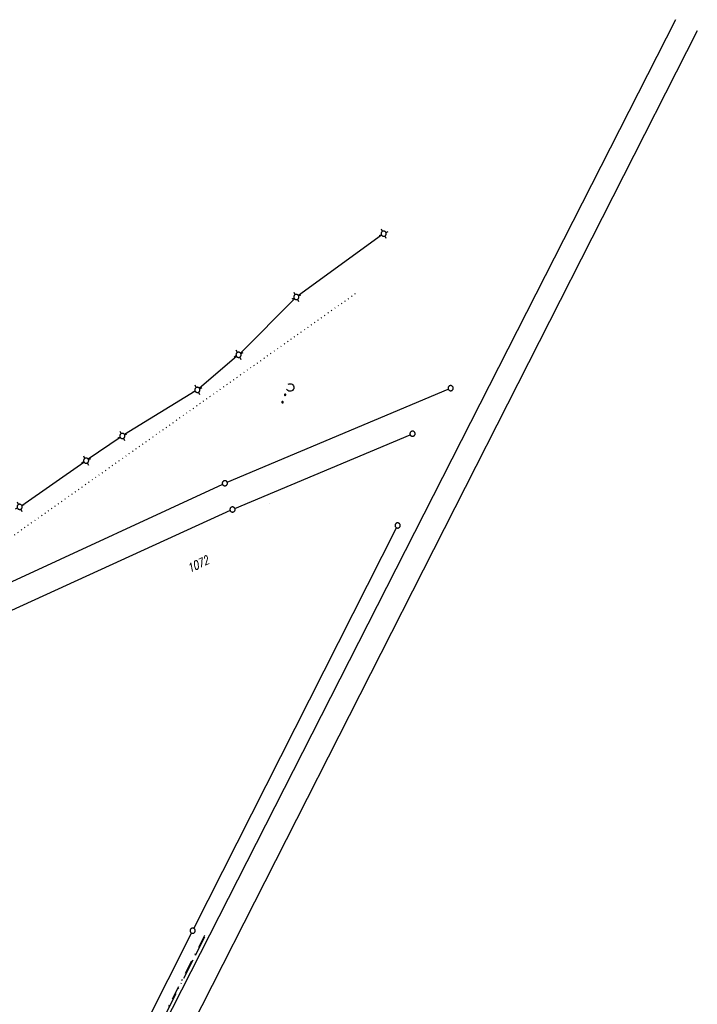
# Model space of a CAD drawing. Extents: x 510526 to 513920, y 467229 to 478797.
# Tile 24 of 256: x 511407 to 511604, y 469718 to 470004. Entities that reach past the tile are written whole.
import ezdxf

# ---------------------------------------------------------------- set-up
doc = ezdxf.new("R2010")
doc.units = 0
doc.header["$LTSCALE"] = 10
doc.header["$MEASUREMENT"] = 0
for name, pattern in [('ACAD_ISO13W100', [37, 12, -3, 12, -3, 0.5, -3, 0.5, -3]), ('LT00', [0]), ('LT08', [0.42, 0.2, -0.1, 0.02, -0.1]), ('PUNKTX2_STR', [0.6, 0.1, -0.5])]:
    doc.linetypes.add(name, pattern=pattern)
doc.layers.get('0').update_dxf_attribs({"linetype": 'LT00'})
for name, color, linetype in [('DFK_FLUR_NR', 250, 'LT00'), ('DFK_GZPKT', 250, 'LT00'), ('DFK_KATASTER', 250, 'LT00'), ('DFK_NUTZUNG', 250, 'LT00'), ('DFK_NUTZUNGSGRENZE', 70, 'PUNKTX2_STR'), ('DFK_TOPO-ANL', 252, 'LT00'), ('GASLTG', 250, 'ACAD_ISO13W100'), ('STROM_UNTER', 80, 'LT08')]:
    doc.layers.add(name, color=color, linetype=linetype)
doc.styles.get("Standard").update_dxf_attribs({"font": 'romans.shx'})

# ---------------------------------------------------------------- blocks, each defined once
blk = doc.blocks.new('SYMB7231')
at = {"color": 0, "linetype": 'ByBlock'}
for p, q in [((0.109975, -0.002365), (0.105504, -0.031126)), ((0.23, -0.057081), (0.23, -0.082919)), ((0.235, -0.087105), (0.235, -0.052895)), ((0.24, -0.050836), (0.24, -0.089164)), ((0.245, -0.089796), (0.245, -0.050204)), ((0.25, -0.050836), (0.25, -0.089164)), ((0.255, -0.087105), (0.255, -0.052895)), ((0.26, -0.057081), (0.26, -0.082919)), ((0.265, -0.070126), (0.265, -0.069854)), ((0.46, -0.057081), (0.46, -0.082919)), ((0.465, -0.087105), (0.465, -0.052895)), ((0.47, -0.050836), (0.47, -0.089164)), ((0.475, -0.089796), (0.475, -0.050204)), ((0.48, -0.050836), (0.48, -0.089164)), ((0.485, -0.087105), (0.485, -0.052895)), ((0.49, -0.057081), (0.49, -0.082919)), ((0.495, -0.070126), (0.495, -0.069854))]:
    blk.add_line(p, q, dxfattribs=at)
for points in [[(-0.109975, -0.002365), (-0.106745, 0.026562), (-0.096041, 0.053629), (-0.078613, 0.076941), (-0.055681, 0.094866), (-0.028851, 0.106149), (0, 0.11)], [(0, 0.11), (0.028851, 0.106149), (0.055681, 0.094866), (0.078613, 0.076941), (0.096041, 0.053629), (0.106745, 0.026562), (0.109975, -0.002365)], [(-0.075234, -0.080249), (-0.093647, -0.057708), (-0.105504, -0.031126), (-0.109975, -0.002365)], [(0.105504, -0.031126), (0.093647, -0.057708), (0.075234, -0.080249)], [(0.265, -0.07), (0.263019, -0.061322), (0.25747, -0.054363), (0.24945, -0.050501), (0.24055, -0.050501), (0.23253, -0.054363), (0.226981, -0.061322), (0.225, -0.07), (0.226981, -0.078678), (0.23253, -0.085637), (0.24055, -0.089499), (0.24945, -0.089499), (0.25747, -0.085637), (0.263019, -0.078678), (0.265, -0.07)], [(0.495, -0.07), (0.493019, -0.061322), (0.48747, -0.054363), (0.47945, -0.050501), (0.47055, -0.050501), (0.46253, -0.054363), (0.456981, -0.061322), (0.455, -0.07), (0.456981, -0.078678), (0.46253, -0.085637), (0.47055, -0.089499), (0.47945, -0.089499), (0.48747, -0.085637), (0.493019, -0.078678), (0.495, -0.07)]]:
    blk.add_lwpolyline(points, dxfattribs=at)
blk = doc.blocks.new('SYMB7060')
at = {"color": 0, "linetype": 'ByBlock'}
for p, q in [((-0.26, 0), (0, 0)), ((-0.08, 0.045), (0, 0)), ((0, 0), (-0.08, -0.045))]:
    blk.add_line(p, q, dxfattribs=at)
blk = doc.blocks.new('SYMB7010')
at = {"color": 0, "linetype": 'ByBlock'}
for points in [[(-0.031408, 0.499213), (-0.093728, 0.49134), (-0.15457, 0.475719), (-0.212975, 0.452595), (-0.268021, 0.422333), (-0.31884, 0.385411), (-0.36463, 0.342411), (-0.40467, 0.29401), (-0.438329, 0.240973), (-0.465074, 0.184136), (-0.484486, 0.124395), (-0.496256, 0.062692), (-0.5002, 0)], [(-0.5002, 0), (-0.496256, -0.062692), (-0.484486, -0.124395), (-0.465075, -0.184136), (-0.438329, -0.240973), (-0.404671, -0.29401), (-0.36463, -0.342411), (-0.31884, -0.385411), (-0.268021, -0.422333), (-0.212975, -0.452595), (-0.154571, -0.475719), (-0.093728, -0.49134), (-0.031408, -0.499213), (0.031408, -0.499213)], [(0.5002, 0), (0.496256, 0.062692), (0.484485, 0.124395), (0.465074, 0.184136), (0.438329, 0.240973), (0.40467, 0.29401), (0.36463, 0.342411), (0.31884, 0.385411), (0.268021, 0.422333), (0.212975, 0.452595), (0.15457, 0.475719), (0.093728, 0.49134), (0.031408, 0.499213), (-0.031408, 0.499213)], [(0.031408, -0.499213), (0.093728, -0.491341), (0.15457, -0.475719), (0.212975, -0.452595), (0.268021, -0.422333), (0.31884, -0.385411), (0.36463, -0.342411), (0.404671, -0.294011), (0.438329, -0.240974), (0.465075, -0.184136), (0.484486, -0.124395), (0.496256, -0.062692), (0.500201, 0)]]:
    blk.add_lwpolyline(points, dxfattribs=at)
blk = doc.blocks.new('SYMB7030')
at = {"color": 0, "linetype": 'ByBlock'}
for p, q in [((-0.353695, 0.353695), (-0.697, 0.697)), ((0.353695, 0.353695), (0.697, 0.697)), ((-0.353695, -0.353695), (-0.697, -0.697)), ((0.353695, -0.353695), (0.697, -0.697))]:
    blk.add_line(p, q, dxfattribs=at)
for points in [[(-0.031408, 0.499213), (-0.093728, 0.49134), (-0.15457, 0.475719), (-0.212975, 0.452595), (-0.268021, 0.422333), (-0.31884, 0.385411), (-0.36463, 0.342411), (-0.40467, 0.29401), (-0.438329, 0.240973), (-0.465074, 0.184136), (-0.484486, 0.124395), (-0.496256, 0.062692), (-0.5002, 0)], [(-0.5002, 0), (-0.496256, -0.062692), (-0.484486, -0.124395), (-0.465074, -0.184136), (-0.438329, -0.240973), (-0.404671, -0.29401), (-0.36463, -0.342411), (-0.31884, -0.385411), (-0.268021, -0.422333), (-0.212975, -0.452595), (-0.15457, -0.475719), (-0.093728, -0.49134), (-0.031408, -0.499213), (0.031408, -0.499213), (0.093728, -0.49134), (0.15457, -0.475719), (0.212975, -0.452595), (0.268021, -0.422333), (0.31884, -0.385411), (0.36463, -0.342411), (0.404671, -0.29401), (0.438329, -0.240973), (0.465075, -0.184136), (0.484486, -0.124395), (0.496256, -0.062692), (0.500201, 0)], [(0.5002, 0), (0.496256, 0.062692), (0.484485, 0.124395), (0.465074, 0.184136), (0.438329, 0.240973), (0.40467, 0.29401), (0.36463, 0.34241), (0.31884, 0.385411), (0.268021, 0.422333), (0.212975, 0.452595), (0.15457, 0.475719), (0.093728, 0.49134), (0.031408, 0.499213), (-0.031408, 0.499213)]]:
    blk.add_lwpolyline(points, dxfattribs=at)

msp = doc.modelspace()

# ---------------------------------------------------------------- linework, layer by layer
at = {"layer": 'DFK_KATASTER'}
for p, q in [((511511.9, 469941.32), (511487.72, 469923.8)), ((511486.58, 469922.83), (511470.85, 469907.08)), ((511469.75, 469906.06), (511458.92, 469896.86)), ((511457.71, 469895.98), (511437.19, 469883.37)), ((511467.03, 469869.53), (511531.28, 469896.58)), ((511469.25, 469861.9), (511520.2, 469883.34)), ((511435.93, 469882.56), (511426.62, 469876.23)), ((511407.3, 469862.81), (511425.38, 469875.38)), ((511465.66, 469868.92), (511403.14, 469840.01)), ((511467.88, 469861.3), (511404.34, 469832.23)), ((511457.3, 469739.91), (511516.21, 469856.31)), ((511456.62, 469738.57), (511428.92, 469683.61))]:
    msp.add_line(p, q, dxfattribs=at)
at = {"layer": 'DFK_NUTZUNGSGRENZE', "ltscale": 0.2}
msp.add_line((511384.6, 469839.72), (511504.83, 469924.72), dxfattribs=at)
at = {"layer": 'DFK_TOPO-ANL'}
for p, q in [((511597.34, 470003.93), (511432.79, 469680.84)), ((511603.67, 470000.72), (511439.3, 469677.54))]:
    msp.add_line(p, q, dxfattribs=at)
at = {"layer": 'GASLTG', "ltscale": 0.05, "flags": 128}
msp.add_lwpolyline([(511460.46, 469737.38), (511431.9, 469681.29), (511394.64, 469622.75), (511372.02, 469596.25), (511242.73, 469461.31)], dxfattribs=at)
at = {"layer": 'STROM_UNTER', "ltscale": 2}
msp.add_lwpolyline([(511460.46, 469737.89), (511431.72, 469681.39), (511394.48, 469622.87), (511371.87, 469596.38), (511371.89, 469596.4), (511242.45, 469461.31), (511248.7, 469455.25), (511213.01, 469417.7)], dxfattribs=at)

# ---------------------------------------------------------------- block references
at = {"layer": 'DFK_GZPKT', "xscale": 1.499999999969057, "yscale": 1.5, "zscale": 1.5, "rotation": 251.2881100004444}
for name, p in [('SYMB7030', (511512.51, 469941.76)), ('SYMB7030', (511487.11, 469923.36)), ('SYMB7030', (511470.32, 469906.55)), ('SYMB7030', (511458.35, 469896.37)), ('SYMB7010', (511531.97, 469896.87)), ('SYMB7030', (511436.55, 469882.98)), ('SYMB7010', (511520.89, 469883.63)), ('SYMB7030', (511426, 469875.81)), ('SYMB7010', (511466.34, 469869.24)), ('SYMB7030', (511406.68, 469862.38)), ('SYMB7010', (511468.56, 469861.61)), ('SYMB7010', (511516.55, 469856.98)), ('SYMB7010', (511456.96, 469739.24))]:
    msp.add_blockref(name, p, dxfattribs=at)
at = {"layer": 'DFK_KATASTER', "xscale": 0.1000000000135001, "yscale": 0.09999999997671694, "zscale": 0.1, "rotation": 106.555440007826}
msp.add_blockref('SYMB7060', (511479.31, 469863.5), dxfattribs=at)
at = {"layer": 'DFK_NUTZUNG', "xscale": 10, "yscale": 10, "zscale": 10, "rotation": 251.28826}
msp.add_blockref('SYMB7231', (511485.3, 469897.06), dxfattribs=at)

# ---------------------------------------------------------------- texts
at = {"layer": 'DFK_FLUR_NR', "oblique": 13.754, "width": 0.75}
msp.add_text('1072', height=2.5, rotation=25.7789, dxfattribs=at).set_placement((511456.17, 469843.2))

doc.saveas('drawing.dxf')
